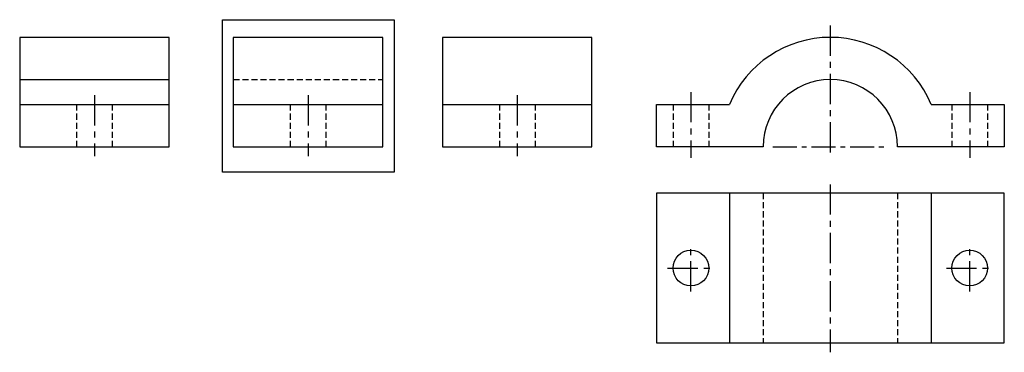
# Model space of a CAD drawing. Header units: millimetres. Extents: x 4168 to 4271, y 4061 to 4096.
import ezdxf

# ---------------------------------------------------------------- set-up
doc = ezdxf.new("R2010")
doc.units = ezdxf.units.MM
doc.linetypes.add('CENTER', pattern=[50.8, 31.75, -6.35, 6.35, -6.35])
doc.linetypes.add('DASHED', pattern=[19.05, 12.7, -6.35])
doc.layers.get('0').update_dxf_attribs({"color": 5})
for name, color, linetype in [('A', 7, 'Continuous'), ('B', 1, 'CENTER'), ('C', 160, 'DASHED')]:
    doc.layers.add(name, color=color, linetype=linetype)

msp = doc.modelspace()

# ---------------------------------------------------------------- linework, layer by layer
msp.add_lwpolyline([(4189.14, 4095.93), (4207.21, 4095.93), (4207.21, 4079.92), (4189.14, 4079.92)], close=True)
at = {"layer": 'A', "color": 18, "lineweight": 30, "true_color": 0x000000}
for p, q in [((4167.83, 4087.02), (4183.54, 4087.02)), ((4190.29, 4087.02), (4206, 4087.02)), ((4212.29, 4087.02), (4228, 4087.02)), ((4242.45, 4077.71), (4242.45, 4062)), ((4263.67, 4077.71), (4263.67, 4062))]:
    msp.add_line(p, q, dxfattribs=at)
for points in [[(4167.83, 4094.08), (4167.83, 4082.58), (4183.54, 4082.58), (4183.54, 4094.08)], [(4190.29, 4094.08), (4190.29, 4082.58), (4206, 4082.58), (4206, 4094.08)], [(4212.29, 4094.08), (4212.29, 4082.58), (4228, 4082.58), (4228, 4094.08)], [(4271.35, 4077.71), (4234.77, 4077.71), (4234.77, 4062), (4271.35, 4062)]]:
    msp.add_lwpolyline(points, close=True, dxfattribs=at)
for points in [[(4246, 4082.58), (4234.77, 4082.58), (4234.77, 4087.02), (4242.45, 4087.02)], [(4263.67, 4087.02), (4271.35, 4087.02), (4271.35, 4082.58), (4260.12, 4082.58)]]:
    msp.add_lwpolyline(points, dxfattribs=at)
for centre in [(4238.4, 4069.85), (4267.71, 4069.85)]:
    msp.add_circle(centre, 1.88, dxfattribs=at)
for radius, start, end in [(11.5, 22.7122, 157.2878), (7.06, 0, 180)]:
    msp.add_arc((4253.06, 4082.58), radius, start, end, dxfattribs=at)
at = {"layer": 'B', "color": 18, "ltscale": 0.1, "true_color": 0x000000}
for p, q in [((4253.06, 4095.32), (4253.06, 4081.42)), ((4238.4, 4088.33), (4238.4, 4081.42)), ((4267.71, 4088.33), (4267.71, 4081.42)), ((4175.68, 4088.01), (4175.68, 4081.59)), ((4198.15, 4088.01), (4198.15, 4081.59)), ((4220.15, 4088.01), (4220.15, 4081.59)), ((4253.06, 4078.63), (4253.06, 4061)), ((4238.4, 4067.4), (4238.4, 4072.31)), ((4267.71, 4067.4), (4267.71, 4072.31)), ((4235.95, 4069.85), (4240.86, 4069.85)), ((4265.26, 4069.85), (4270.17, 4069.85))]:
    msp.add_line(p, q, dxfattribs=at)
at = {"layer": 'B', "color": 18, "ltscale": 0.08, "true_color": 0x000000}
msp.add_line((4247, 4082.58), (4259.11, 4082.58), dxfattribs=at)
at = {"layer": 'C', "color": 18, "linetype": 'Continuous', "lineweight": 30, "ltscale": 0.05, "true_color": 0x000000}
msp.add_line((4167.83, 4089.64), (4183.54, 4089.64), dxfattribs=at)
at = {"layer": 'C', "color": 18, "ltscale": 0.05, "true_color": 0x000000}
for p, q in [((4190.29, 4089.64), (4206, 4089.64)), ((4173.8, 4087.02), (4173.8, 4082.58)), ((4177.57, 4087.02), (4177.57, 4082.58)), ((4196.26, 4087.02), (4196.26, 4082.58)), ((4200.03, 4087.02), (4200.03, 4082.58)), ((4218.26, 4087.02), (4218.26, 4082.58)), ((4222.03, 4087.02), (4222.03, 4082.58)), ((4236.52, 4087.02), (4236.52, 4082.58)), ((4240.29, 4087.02), (4240.29, 4082.58)), ((4265.83, 4087.02), (4265.83, 4082.58)), ((4269.6, 4087.02), (4269.6, 4082.58)), ((4246, 4077.71), (4246, 4062)), ((4260.12, 4077.71), (4260.12, 4062))]:
    msp.add_line(p, q, dxfattribs=at)

doc.saveas('drawing.dxf')
